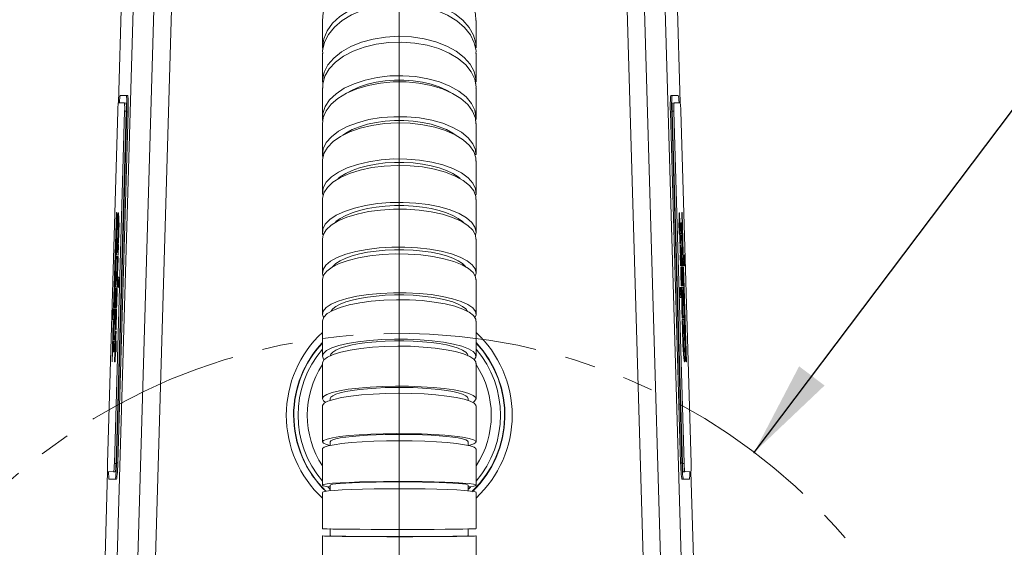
# Model space of a CAD drawing. Extents: x 13 to 426, y 7 to 274.
# Tile 9 of 14: x 204 to 245, y 138 to 160. Entities that reach past the tile are written whole.
import ezdxf

# ---------------------------------------------------------------- set-up
doc = ezdxf.new("R2010")
doc.units = 0
doc.header["$MEASUREMENT"] = 0
doc.header["$PDSIZE"] = -1
doc.linetypes.add('PHANTOM', pattern=[12.7, 6.35, -1.27, 1.27, -1.27, 1.27, -1.27])
doc.styles.add('SLDTEXTSTYLE0', font='txt', dxfattribs={"width": 0.75})
doc.dimstyles.new('SLDDIMSTYLE0', dxfattribs={"dimtxt": 4.233333, "dimasz": 3.9624, "dimexe": 3.175, "dimexo": 0.0625, "dimgap": 1.058333, "dimtad": 0, "dimtih": 1, "dimtoh": 1, "dimdec": 0, "dimlfac": 6.666667, "dimzin": 12, "dimdsep": 46, "dimtxsty": 'Standard', "dimsah": 1, "dimcen": 0.09, "dimclrd": 7, "dimclre": 7, "dimclrt": 7, "dimadec": 0, "dimazin": 0, "dimtfac": 1, "dimtofl": 0, "dimtmove": 0, "dimatfit": 3, "dimfxl": 1, "dimtolj": 1, "dimtzin": 12, "dimarcsym": 0})
doc.dimstyles.new('SLDDIMSTYLE1', dxfattribs={"dimtxt": 4.233333, "dimasz": 3.9624, "dimexe": 3.175, "dimexo": 0.0625, "dimgap": 1.058333, "dimtad": 0, "dimtih": 1, "dimtoh": 1, "dimdec": 0, "dimlfac": 6.666667, "dimzin": 12, "dimdsep": 46, "dimtxsty": 'Standard', "dimsah": 1, "dimcen": 0.09, "dimclrd": 7, "dimclre": 7, "dimclrt": 7, "dimadec": 0, "dimazin": 0, "dimtfac": 1, "dimtdec": 4, "dimtofl": 0, "dimtmove": 0, "dimatfit": 3, "dimfxl": 1, "dimtolj": 1, "dimtzin": 12, "dimarcsym": 0})
doc.dimstyles.new('SLDDIMSTYLE2', dxfattribs={"dimtxt": 4.233333, "dimasz": 3.9624, "dimexe": 3.175, "dimexo": 0.0625, "dimgap": 1.058333, "dimtad": 0, "dimtih": 1, "dimtoh": 1, "dimdec": 0, "dimlfac": 6.666667, "dimzin": 12, "dimdsep": 46, "dimtxsty": 'Standard', "dimsah": 1, "dimcen": 0.09, "dimclrd": 7, "dimclre": 7, "dimclrt": 7, "dimadec": 0, "dimazin": 0, "dimtfac": 1, "dimtdec": 4, "dimtmove": 0, "dimatfit": 3, "dimfxl": 1, "dimtolj": 1, "dimtzin": 12, "dimarcsym": 0})

# ---------------------------------------------------------------- blocks, each defined once
blk = doc.blocks.new('*D2')
at = {"color": 7}
for p, q in [((163.644, 233.153), (158.644, 233.153)), ((175.821, 209.343), (163.644, 233.153))]:
    blk.add_line(p, q, dxfattribs=at)
for p in [(175.821, 209.343), (220.011, 122.938)]:
    blk.add_point(p, dxfattribs=at)
blk.add_solid([(175.821, 209.343), (174.605, 213.172), (173.429, 212.57)], dxfattribs=at)
at = {"color": 7, "char_height": 3.175, "attachment_point": 7, "style": 'SLDTEXTSTYLE0'}
for s, insert in [('MAXIMUM INTRUSION', (113.685, 237.066)), ('CONTACT RADIUS', (117.628, 232.024)), ('647mm (25.50in)', (119.143, 226.982))]:
    blk.add_mtext(s, dxfattribs=dict(at, insert=insert))
blk = doc.blocks.new('*D3')
at = {"color": 7}
for p, q in [((246.48, 208.957), (258.313, 247.415)), ((258.313, 247.415), (263.313, 247.415))]:
    blk.add_line(p, q, dxfattribs=at)
for p in [(246.48, 208.957), (220.011, 122.938)]:
    blk.add_point(p, dxfattribs=at)
blk.add_solid([(246.48, 208.957), (248.276, 212.55), (247.014, 212.939)], dxfattribs=at)
at = {"color": 7, "char_height": 3.175, "attachment_point": 7, "style": 'SLDTEXTSTYLE0'}
for s, insert in [('MAXIMUM RADIAL REACH', (264.901, 251.328)), ('FUNCTIONAL AREA', (272.461, 246.286)), ('600mm (23.62in)', (274.994, 241.244))]:
    blk.add_mtext(s, dxfattribs=dict(at, insert=insert))
blk = doc.blocks.new('*D4')
at = {"color": 7}
for p, q in [((234.707, 142.403), (293.432, 220.188)), ((293.432, 220.188), (298.432, 220.188))]:
    blk.add_line(p, q, dxfattribs=at)
for p in [(234.707, 142.403), (205.315, 103.472)]:
    blk.add_point(p, dxfattribs=at)
blk.add_solid([(234.707, 142.403), (237.621, 145.167), (236.567, 145.963)], dxfattribs=at)
at = {"color": 7, "char_height": 3.175, "attachment_point": 7, "style": 'SLDTEXTSTYLE0'}
for s, insert in [('MINIMUM RADIAL REACH', (300.02, 221.58)), ('162.6mm (6.40in)', (308.718, 216.538))]:
    blk.add_mtext(s, dxfattribs=dict(at, insert=insert))
blk = doc.blocks.new('*D5')
at = {"color": 7}
for p, q in [((220.011, 214.208), (220.011, 235.407)), ((125.041, 97.49), (111.374, 93.828))]:
    blk.add_line(p, q, dxfattribs=at)
for start, end in [(90, 147.09653), (150.19212, 195)]:
    blk.add_arc((220.011, 122.938), 109.294, start, end, dxfattribs=at)
for p in [(220.011, 212.938), (220.011, 122.938), (220.011, 122.938), (126.268, 97.819)]:
    blk.add_point(p, dxfattribs=at)
for points in [[(220.011, 232.232), (216.037, 232.82), (216.061, 231.5)], [(114.441, 94.65), (114.126, 98.655), (112.844, 98.336)]]:
    blk.add_solid(points, dxfattribs=at)
at = {"color": 7, "insert": (122.303, 178.659), "char_height": 3.175, "attachment_point": 7, "style": 'SLDTEXTSTYLE0'}
blk.add_mtext('105%%d', dxfattribs=at)
blk = doc.blocks.new('*D6')
at = {"color": 7}
for p, q in [((220.011, 214.208), (220.011, 235.365)), ((314.981, 97.49), (328.608, 93.839))]:
    blk.add_line(p, q, dxfattribs=at)
for start, end in [(39.89202, 90), (345, 36.52642)]:
    blk.add_arc((220.011, 122.938), 109.253, start, end, dxfattribs=at)
for p in [(220.011, 212.938), (220.011, 122.938), (220.011, 122.938), (313.754, 97.819)]:
    blk.add_point(p, dxfattribs=at)
for points in [[(220.011, 232.19), (223.96, 231.458), (223.984, 232.779)], [(325.541, 94.661), (327.138, 98.347), (325.856, 98.665)]]:
    blk.add_solid(points, dxfattribs=at)
at = {"color": 7, "insert": (301.517, 189.356), "char_height": 3.175, "attachment_point": 7, "style": 'SLDTEXTSTYLE0'}
blk.add_mtext('105%%d', dxfattribs=at)

msp = doc.modelspace()

# ---------------------------------------------------------------- linework, layer by layer
at = {"color": 7, "linetype": 'Continuous', "lineweight": 0}
msp.add_line((220.011, 122.938), (220.011, 212.938), dxfattribs=at)
at = {"color": 7, "linetype": 'Continuous', "lineweight": 15}
for p, q in [((208.382, 156.864), (208.825, 172.015)), ((231.639, 156.864), (231.196, 172.015)), ((207.901, 123.292), (209.294, 170.915)), ((232.121, 123.292), (230.728, 170.915)), ((208.756, 123.267), (210.054, 167.647)), ((229.967, 167.647), (231.265, 123.267)), ((230.541, 123.245), (229.283, 166.258)), ((210.683, 164.365), (209.481, 123.245)), ((216.83, 160.272), (216.83, 159.145)), ((223.192, 159.145), (223.192, 160.272)), ((216.83, 158.913), (216.83, 157.732)), ((223.192, 157.732), (223.192, 158.913)), ((223.192, 157.77), (223.186, 157.72)), ((216.83, 157.49), (216.83, 156.257)), ((223.181, 157.668), (223.175, 157.62)), ((223.192, 156.257), (223.192, 157.49)), ((208.708, 157.164), (208.465, 157.171)), ((208.708, 157.164), (208.763, 157.162)), ((231.258, 157.162), (231.314, 157.164)), ((231.557, 157.171), (231.314, 157.164)), ((208.631, 156.858), (208.384, 156.865)), ((208.631, 156.858), (208.701, 156.856)), ((231.321, 156.856), (231.391, 156.858)), ((231.637, 156.865), (231.391, 156.858)), ((208.353, 156.527), (207.927, 141.946)), ((208.215, 141.937), (208.641, 156.519)), ((208.285, 141.935), (208.711, 156.516)), ((208.305, 141.965), (208.729, 156.486)), ((208.36, 141.963), (208.785, 156.484)), ((208.711, 156.516), (208.641, 156.519)), ((208.785, 156.484), (208.729, 156.486)), ((223.19, 156.196), (223.174, 156.123)), ((231.292, 156.486), (231.237, 156.484)), ((231.237, 156.484), (231.662, 141.963)), ((231.292, 156.486), (231.717, 141.965)), ((231.38, 156.519), (231.31, 156.516)), ((231.31, 156.516), (231.737, 141.935)), ((231.38, 156.519), (231.806, 141.937)), ((232.094, 141.946), (231.668, 156.527)), ((216.83, 156.005), (216.83, 154.724)), ((223.192, 154.724), (223.192, 156.005)), ((216.83, 154.463), (216.83, 153.138)), ((223.192, 153.138), (223.192, 154.463)), ((216.83, 152.869), (216.83, 151.505)), ((223.192, 151.505), (223.192, 152.869)), ((208.302, 152.322), (208.187, 148.401)), ((208.312, 152.322), (208.197, 148.4)), ((208.302, 152.322), (208.312, 152.322)), ((231.594, 152.317), (231.62, 152.318)), ((231.594, 152.317), (231.606, 151.9)), ((231.632, 151.901), (231.62, 152.318)), ((231.71, 152.321), (231.72, 152.321)), ((231.759, 150.624), (231.71, 152.321)), ((231.77, 150.624), (231.72, 152.321)), ((208.391, 151.902), (208.362, 151.903)), ((231.581, 151.899), (231.606, 151.9)), ((231.594, 151.454), (231.581, 151.899)), ((231.632, 151.901), (231.606, 151.9)), ((231.645, 151.901), (231.632, 151.901)), ((231.712, 151.903), (231.673, 151.902)), ((231.685, 151.844), (231.683, 151.902)), ((231.712, 151.903), (231.725, 151.458)), ((231.594, 151.454), (231.619, 151.455)), ((231.623, 151.325), (231.619, 151.455)), ((231.645, 151.456), (231.627, 151.455)), ((231.645, 151.456), (231.717, 151.458)), ((231.645, 151.456), (231.657, 151.039)), ((231.661, 151.401), (231.65, 151.4)), ((231.655, 151.226), (231.65, 151.4)), ((231.721, 151.402), (231.687, 151.401)), ((231.725, 151.458), (231.721, 151.458)), ((208.283, 150.987), (208.271, 150.57)), ((208.292, 150.987), (208.283, 150.987)), ((208.292, 150.987), (208.316, 150.986)), ((208.312, 150.986), (208.311, 150.955)), ((208.32, 151.171), (208.32, 151.004)), ((208.345, 151.032), (208.374, 151.031)), ((208.388, 150.984), (208.376, 150.566)), ((208.388, 150.984), (208.38, 150.984)), ((216.83, 151.229), (216.83, 149.833)), ((223.192, 149.833), (223.192, 151.229)), ((231.632, 151.038), (231.657, 151.039)), ((231.659, 150.983), (231.633, 150.982)), ((208.274, 150.569), (208.271, 150.57)), ((208.275, 150.514), (208.309, 150.513)), ((208.278, 150.569), (208.368, 150.567)), ((208.304, 150.513), (208.298, 150.411)), ((208.335, 150.512), (208.369, 150.511)), ((208.372, 150.567), (208.376, 150.566)), ((231.659, 150.12), (231.646, 150.565)), ((231.646, 150.565), (231.653, 150.565)), ((231.69, 150.585), (231.661, 150.584)), ((231.695, 150.121), (231.684, 150.499)), ((231.713, 150.512), (231.687, 150.511)), ((231.713, 150.512), (231.724, 150.122)), ((231.743, 150.568), (231.714, 150.567)), ((231.728, 150.122), (231.717, 150.496)), ((231.805, 150.57), (231.743, 150.568)), ((231.759, 150.624), (231.77, 150.624)), ((231.789, 150.124), (231.776, 150.569)), ((231.818, 150.125), (231.805, 150.57)), ((231.662, 150.12), (231.659, 150.12)), ((231.724, 150.122), (231.666, 150.12)), ((231.666, 150.065), (231.7, 150.066)), ((231.701, 150.066), (231.724, 150.066)), ((231.724, 149.287), (231.701, 150.066)), ((231.747, 149.287), (231.724, 150.066)), ((231.726, 150.066), (231.76, 150.067)), ((231.756, 150.123), (231.728, 150.122)), ((231.818, 150.125), (231.76, 150.123)), ((231.786, 150.068), (231.776, 150.068)), ((231.89, 146.146), (231.776, 150.068)), ((231.9, 146.146), (231.786, 150.068)), ((208.244, 149.652), (208.232, 149.234)), ((208.244, 149.652), (208.252, 149.651)), ((208.252, 149.651), (208.277, 149.651)), ((208.273, 149.651), (208.272, 149.62)), ((208.306, 149.697), (208.335, 149.696)), ((208.403, 149.647), (208.341, 149.649)), ((208.403, 149.647), (208.391, 149.23)), ((208.235, 149.234), (208.232, 149.234)), ((208.329, 149.232), (208.239, 149.234)), ((208.333, 149.231), (208.391, 149.23)), ((216.83, 149.55), (216.83, 148.121)), ((223.192, 148.121), (223.192, 149.55)), ((231.688, 149.23), (231.631, 149.228)), ((231.643, 148.811), (231.631, 149.228)), ((231.689, 149.286), (231.722, 149.287)), ((231.692, 149.23), (231.782, 149.233)), ((231.724, 149.287), (231.747, 149.287)), ((231.749, 149.287), (231.783, 149.288)), ((231.786, 149.233), (231.79, 149.233)), ((231.802, 148.816), (231.79, 149.233)), ((208.27, 149.178), (208.236, 149.179)), ((208.271, 149.178), (208.248, 148.399)), ((208.294, 149.177), (208.271, 149.178)), ((208.294, 149.177), (208.272, 148.398)), ((208.33, 149.176), (208.296, 149.177)), ((231.643, 148.811), (231.705, 148.813)), ((231.793, 148.816), (231.769, 148.815)), ((231.773, 148.815), (231.772, 148.846)), ((231.802, 148.816), (231.793, 148.816)), ((208.187, 148.401), (208.197, 148.4)), ((208.247, 148.399), (208.213, 148.4)), ((208.272, 148.398), (208.248, 148.399)), ((208.307, 148.397), (208.273, 148.398)), ((231.743, 148.767), (231.714, 148.767)), ((208.152, 148.346), (208.139, 147.901)), ((208.152, 148.346), (208.209, 148.344)), ((208.181, 148.345), (208.168, 147.9)), ((208.213, 148.344), (208.242, 148.343)), ((208.242, 148.343), (208.231, 147.97)), ((208.234, 147.953), (208.245, 148.343)), ((208.245, 148.343), (208.303, 148.342)), ((208.274, 148.342), (208.263, 147.965)), ((208.311, 148.341), (208.298, 147.896)), ((208.307, 148.341), (208.311, 148.341)), ((231.793, 147.953), (231.792, 148.055)), ((208.171, 147.844), (208.121, 146.148)), ((208.181, 147.844), (208.131, 146.147)), ((208.139, 147.901), (208.2, 147.899)), ((208.181, 147.844), (208.171, 147.844)), ((208.2, 147.899), (208.229, 147.898)), ((208.234, 147.953), (208.26, 147.953)), ((208.253, 147.879), (208.281, 147.878)), ((208.298, 147.896), (208.29, 147.897)), ((216.83, 147.833), (216.83, 146.382)), ((223.192, 146.382), (223.192, 147.833)), ((231.727, 147.895), (231.724, 147.895)), ((231.736, 147.478), (231.724, 147.895)), ((231.761, 147.952), (231.728, 147.951)), ((231.821, 147.898), (231.731, 147.895)), ((231.822, 147.953), (231.788, 147.952)), ((231.825, 147.898), (231.829, 147.898)), ((231.841, 147.481), (231.829, 147.898)), ((208.25, 147.237), (208.245, 147.063)), ((208.246, 147.007), (208.259, 147.424)), ((208.284, 147.423), (208.259, 147.424)), ((208.26, 147.48), (208.286, 147.479)), ((231.736, 147.478), (231.744, 147.478)), ((231.782, 147.432), (231.753, 147.431)), ((231.815, 147.294), (231.805, 147.461)), ((231.832, 147.48), (231.808, 147.48)), ((231.812, 147.48), (231.811, 147.511)), ((231.832, 147.48), (231.841, 147.481)), ((208.154, 146.564), (208.167, 147.009)), ((208.167, 147.009), (208.17, 147.009)), ((208.174, 147.065), (208.208, 147.064)), ((208.246, 147.007), (208.174, 147.009)), ((208.234, 147.063), (208.245, 147.063)), ((208.246, 147.007), (208.264, 147.006)), ((208.276, 147.137), (208.272, 147.006)), ((208.297, 147.005), (208.272, 147.006)), ((208.297, 147.005), (208.284, 146.56)), ((208.154, 146.564), (208.193, 146.563)), ((208.184, 146.622), (208.182, 146.563)), ((208.22, 146.562), (208.233, 146.562)), ((208.233, 146.562), (208.221, 146.145)), ((208.233, 146.562), (208.259, 146.561)), ((208.247, 146.144), (208.259, 146.561)), ((208.284, 146.56), (208.259, 146.561)), ((231.786, 146.56), (231.815, 146.561)), ((208.131, 146.147), (208.121, 146.148)), ((208.247, 146.144), (208.221, 146.145)), ((216.83, 146.09), (216.83, 144.618)), ((223.192, 144.618), (223.192, 146.09)), ((231.9, 146.146), (231.89, 146.146)), ((216.83, 144.322), (216.83, 142.839)), ((217.154, 144.618), (217.154, 144.548)), ((222.869, 144.549), (222.869, 144.618)), ((223.192, 142.839), (223.192, 144.322)), ((217.154, 142.838), (217.154, 142.687)), ((222.869, 142.687), (222.869, 142.838)), ((216.83, 142.54), (216.83, 141.045)), ((223.192, 141.045), (223.192, 142.54)), ((208.215, 141.937), (208.285, 141.935)), ((208.305, 141.965), (208.36, 141.963)), ((231.662, 141.963), (231.717, 141.965)), ((231.737, 141.935), (231.806, 141.937)), ((207.401, 123.306), (207.936, 141.608)), ((207.938, 141.607), (208.184, 141.6)), ((208.254, 141.598), (208.184, 141.6)), ((231.837, 141.6), (231.767, 141.598)), ((231.837, 141.6), (232.084, 141.607)), ((232.62, 123.306), (232.085, 141.608)), ((208.001, 141.296), (208.243, 141.289)), ((208.299, 141.288), (208.243, 141.289)), ((231.778, 141.289), (231.723, 141.288)), ((231.778, 141.289), (232.021, 141.296)), ((216.83, 140.745), (216.83, 139.246)), ((217.154, 141.045), (217.154, 140.812)), ((222.869, 140.811), (222.869, 141.045)), ((223.192, 139.246), (223.192, 140.745)), ((217.154, 139.246), (217.154, 138.946)), ((222.869, 138.946), (222.869, 139.246)), ((216.83, 138.946), (216.83, 137.449)), ((223.192, 137.449), (223.192, 138.946))]:
    msp.add_line(p, q, dxfattribs=at)
at = {"color": 7, "linetype": 'Continuous', "lineweight": 15, "flags": 128}
for points in [[(223.184, 160.27), (223.167, 160.543), (223.056, 160.901), (222.858, 161.24), (222.579, 161.552), (222.227, 161.828), (221.813, 162.06), (221.347, 162.241), (220.843, 162.366), (220.316, 162.431), (219.78, 162.436), (219.251, 162.378), (218.743, 162.262), (218.271, 162.088), (217.849, 161.863), (217.488, 161.593), (217.198, 161.285), (216.989, 160.949), (216.865, 160.593), (216.835, 160.271)], [(216.842, 159.063), (216.83, 159.175), (216.884, 159.515), (217.025, 159.845), (217.252, 160.155), (217.557, 160.436), (217.932, 160.68), (218.366, 160.881), (218.846, 161.033), (219.36, 161.131), (219.892, 161.172), (220.427, 161.157), (220.951, 161.083), (221.448, 160.955), (221.904, 160.776), (222.306, 160.55), (222.643, 160.284), (222.906, 159.986), (223.086, 159.664), (223.18, 159.327), (223.175, 159.128)], [(223.182, 158.899), (223.189, 159.008), (223.119, 159.347), (222.961, 159.673), (222.719, 159.979), (222.4, 160.254), (222.014, 160.491), (221.57, 160.682), (221.082, 160.824), (220.564, 160.912), (220.03, 160.943), (219.496, 160.916), (218.976, 160.833), (218.486, 160.694), (218.039, 160.506), (217.648, 160.272), (217.324, 160), (217.076, 159.696), (216.912, 159.371), (216.836, 159.032), (216.841, 158.899)], [(216.844, 157.659), (216.833, 157.813), (216.901, 158.128), (217.058, 158.431), (217.298, 158.715), (217.615, 158.97), (218, 159.191), (218.443, 159.37), (218.93, 159.503), (219.447, 159.585), (219.981, 159.615), (220.515, 159.591), (221.036, 159.514), (221.527, 159.387), (221.975, 159.213), (222.367, 158.997), (222.693, 158.745), (222.942, 158.464), (223.108, 158.162), (223.192, 157.77)], [(223.184, 157.476), (223.192, 157.526), (223.136, 157.841), (222.992, 158.147), (222.763, 158.434), (222.457, 158.694), (222.08, 158.92), (221.645, 159.105), (221.164, 159.245), (220.65, 159.335), (220.118, 159.372), (219.582, 159.356), (219.059, 159.286), (218.563, 159.167), (218.108, 158.999), (217.707, 158.788), (217.372, 158.541), (217.111, 158.264), (216.933, 157.964), (216.842, 157.652), (216.841, 157.475)], [(216.846, 156.105), (216.838, 156.136), (216.846, 156.428), (216.943, 156.714), (217.128, 156.988), (217.394, 157.241), (217.735, 157.466), (218.14, 157.656), (218.599, 157.807), (219.098, 157.914), (219.622, 157.974), (220.158, 157.985), (220.689, 157.947), (221.201, 157.861), (221.68, 157.73), (222.111, 157.557), (222.482, 157.346), (222.784, 157.106), (223.006, 156.84), (223.144, 156.559), (223.19, 156.196), (223.19, 156.196)], [(217.921, 157.317), (218.061, 157.393), (218.363, 157.527), (218.696, 157.637), (219.054, 157.721), (219.43, 157.779), (219.816, 157.807), (220.206, 157.807), (220.592, 157.779), (220.968, 157.721), (221.326, 157.637), (221.659, 157.527), (221.961, 157.393), (222.15, 157.288)], [(223.185, 156), (223.164, 156.233), (223.05, 156.518), (222.848, 156.788), (222.566, 157.036), (222.212, 157.254), (221.795, 157.438), (221.327, 157.58), (220.822, 157.678), (220.294, 157.728), (219.759, 157.73), (219.23, 157.682), (218.723, 157.587), (218.253, 157.447), (217.833, 157.266), (217.475, 157.049), (217.188, 156.803), (216.982, 156.534), (216.862, 156.25), (216.835, 156)], [(208.465, 157.171), (208.456, 157.158), (208.447, 157.12), (208.438, 157.058), (208.43, 156.974), (208.422, 156.871), (208.421, 156.864)], [(208.729, 156.486), (208.732, 156.618), (208.734, 156.745), (208.733, 156.862), (208.731, 156.965), (208.727, 157.049), (208.722, 157.112), (208.715, 157.151), (208.708, 157.164)], [(208.763, 157.162), (208.771, 157.149), (208.777, 157.11), (208.783, 157.047), (208.786, 156.963), (208.789, 156.86), (208.789, 156.743), (208.788, 156.616), (208.785, 156.484)], [(231.237, 156.484), (231.234, 156.616), (231.232, 156.743), (231.233, 156.86), (231.235, 156.963), (231.239, 157.047), (231.244, 157.11), (231.251, 157.149), (231.258, 157.162)], [(231.314, 157.164), (231.306, 157.151), (231.299, 157.112), (231.294, 157.049), (231.29, 156.965), (231.288, 156.862), (231.288, 156.745), (231.289, 156.618), (231.292, 156.486)], [(231.6, 156.864), (231.6, 156.871), (231.592, 156.974), (231.583, 157.058), (231.574, 157.12), (231.565, 157.158), (231.557, 157.171)], [(208.384, 156.865), (208.38, 156.858), (208.375, 156.839), (208.371, 156.808), (208.367, 156.766), (208.362, 156.715), (208.359, 156.656), (208.356, 156.593), (208.353, 156.527)], [(208.641, 156.519), (208.643, 156.585), (208.644, 156.648), (208.643, 156.707), (208.642, 156.758), (208.64, 156.8), (208.638, 156.832), (208.635, 156.851), (208.631, 156.858)], [(208.701, 156.856), (208.704, 156.849), (208.708, 156.83), (208.71, 156.798), (208.712, 156.756), (208.713, 156.705), (208.714, 156.646), (208.713, 156.583), (208.711, 156.516)], [(231.31, 156.516), (231.309, 156.583), (231.308, 156.646), (231.308, 156.705), (231.309, 156.756), (231.311, 156.798), (231.314, 156.83), (231.317, 156.849), (231.321, 156.856)], [(231.391, 156.858), (231.387, 156.851), (231.384, 156.832), (231.381, 156.8), (231.379, 156.758), (231.378, 156.707), (231.378, 156.648), (231.378, 156.585), (231.38, 156.519)], [(231.668, 156.527), (231.666, 156.593), (231.663, 156.656), (231.659, 156.715), (231.655, 156.766), (231.651, 156.808), (231.646, 156.839), (231.642, 156.858), (231.637, 156.865)], [(216.851, 154.595), (216.83, 154.698), (216.867, 154.962), (216.992, 155.219), (217.203, 155.462), (217.494, 155.685), (217.856, 155.879), (218.28, 156.042), (218.752, 156.167), (219.261, 156.251), (219.79, 156.291), (220.326, 156.287), (220.853, 156.239), (221.356, 156.148), (221.821, 156.016), (222.235, 155.847), (222.585, 155.647), (222.862, 155.421), (223.059, 155.174), (223.169, 154.915), (223.176, 154.713)], [(223.181, 154.455), (223.182, 154.587), (223.095, 154.848), (222.92, 155.098), (222.663, 155.331), (222.33, 155.538), (221.932, 155.715), (221.479, 155.857), (220.984, 155.959), (220.462, 156.018), (219.927, 156.033), (219.394, 156.004), (218.879, 155.931), (218.396, 155.816), (217.959, 155.663), (217.58, 155.476), (217.27, 155.26), (217.038, 155.022), (216.89, 154.767), (216.831, 154.504), (216.837, 154.456)], [(217.678, 155.539), (217.794, 155.615), (218.061, 155.755), (218.363, 155.877), (218.696, 155.977), (219.054, 156.054), (219.43, 156.106), (219.816, 156.132), (220.206, 156.132), (220.592, 156.106), (220.968, 156.054), (221.326, 155.977), (221.659, 155.877), (221.961, 155.755), (222.228, 155.615), (222.319, 155.556)], [(216.856, 153.004), (216.83, 153.114), (216.866, 153.35), (216.991, 153.581), (217.203, 153.799), (217.493, 153.998), (217.855, 154.172), (218.278, 154.318), (218.751, 154.429), (219.259, 154.505), (219.789, 154.541), (220.325, 154.538), (220.852, 154.494), (221.355, 154.413), (221.82, 154.295), (222.234, 154.144), (222.584, 153.965), (222.862, 153.762), (223.058, 153.542), (223.169, 153.31), (223.189, 153.073), (223.171, 153.012)], [(223.181, 152.858), (223.182, 152.982), (223.094, 153.216), (222.918, 153.44), (222.66, 153.648), (222.327, 153.833), (221.928, 153.992), (221.474, 154.118), (220.979, 154.209), (220.457, 154.262), (219.922, 154.275), (219.389, 154.248), (218.874, 154.183), (218.392, 154.08), (217.955, 153.942), (217.577, 153.774), (217.267, 153.581), (217.036, 153.367), (216.889, 153.139), (216.831, 152.904), (216.837, 152.858)], [(217.488, 153.732), (217.57, 153.795), (217.794, 153.936), (218.061, 154.062), (218.363, 154.17), (218.696, 154.26), (219.054, 154.329), (219.43, 154.375), (219.816, 154.399), (220.206, 154.399), (220.592, 154.375), (220.968, 154.329), (221.326, 154.26), (221.659, 154.17), (221.961, 154.062), (222.228, 153.936), (222.453, 153.795), (222.538, 153.728)], [(216.857, 151.371), (216.837, 151.425), (216.847, 151.633), (216.947, 151.838), (217.134, 152.033), (217.402, 152.214), (217.745, 152.374), (218.152, 152.51), (218.612, 152.617), (219.111, 152.692), (219.637, 152.734), (220.172, 152.741), (220.703, 152.713), (221.215, 152.651), (221.692, 152.556), (222.122, 152.431), (222.491, 152.28), (222.791, 152.107), (223.011, 151.917), (223.146, 151.716), (223.192, 151.508), (223.166, 151.385)], [(217.369, 151.929), (217.39, 151.948), (217.57, 152.083), (217.794, 152.207), (218.061, 152.318), (218.363, 152.414), (218.696, 152.492), (219.054, 152.553), (219.43, 152.594), (219.816, 152.614), (220.206, 152.614), (220.592, 152.594), (220.968, 152.553), (221.326, 152.492), (221.659, 152.414), (221.961, 152.318), (222.228, 152.207), (222.453, 152.083), (222.632, 151.948), (222.669, 151.914)], [(208.38, 150.984), (208.391, 151.179), (208.4, 151.393), (208.406, 151.61), (208.408, 151.818), (208.406, 152.002), (208.401, 152.152), (208.392, 152.258), (208.381, 152.313), (208.368, 152.314), (208.353, 152.259), (208.339, 152.154), (208.325, 152.005), (208.312, 151.82), (208.302, 151.613), (208.295, 151.396), (208.291, 151.182), (208.292, 150.987)], [(208.388, 152.287), (208.382, 152.259), (208.367, 152.153), (208.353, 152.004), (208.341, 151.82), (208.337, 151.746)], [(223.185, 151.222), (223.166, 151.388), (223.053, 151.592), (222.853, 151.785), (222.573, 151.963), (222.219, 152.12), (221.804, 152.251), (221.337, 152.354), (220.833, 152.424), (220.305, 152.461), (219.769, 152.463), (219.24, 152.429), (218.733, 152.362), (218.262, 152.262), (217.84, 152.134), (217.481, 151.979), (217.193, 151.803), (216.985, 151.611), (216.863, 151.408), (216.834, 151.222)], [(208.345, 151.032), (208.355, 151.103), (208.365, 151.219), (208.373, 151.364), (208.378, 151.522), (208.379, 151.672), (208.377, 151.794), (208.371, 151.875), (208.362, 151.903), (208.352, 151.875), (208.341, 151.795), (208.332, 151.673), (208.324, 151.524), (208.32, 151.366), (208.319, 151.22), (208.323, 151.104), (208.329, 151.032)], [(208.407, 151.744), (208.406, 151.793), (208.4, 151.874), (208.391, 151.902)], [(231.617, 151.9), (231.611, 151.866), (231.606, 151.82), (231.602, 151.761), (231.599, 151.691), (231.596, 151.611), (231.595, 151.523), (231.594, 151.454)], [(231.645, 151.901), (231.64, 151.867), (231.635, 151.821), (231.631, 151.762), (231.628, 151.692), (231.625, 151.612), (231.624, 151.524), (231.623, 151.427), (231.623, 151.325)], [(231.717, 151.458), (231.704, 151.631), (231.689, 151.763), (231.674, 151.846), (231.66, 151.874), (231.647, 151.846), (231.637, 151.763), (231.63, 151.63), (231.627, 151.458), (231.627, 151.256), (231.632, 151.038)], [(231.688, 151.457), (231.675, 151.63), (231.66, 151.762), (231.646, 151.84)], [(231.721, 151.458), (231.716, 151.538), (231.71, 151.612), (231.704, 151.679), (231.698, 151.74), (231.692, 151.793), (231.685, 151.838), (231.679, 151.875), (231.673, 151.902)], [(231.661, 151.401), (231.659, 151.385), (231.658, 151.367), (231.657, 151.347), (231.657, 151.326), (231.656, 151.303), (231.656, 151.279), (231.655, 151.253), (231.655, 151.226)], [(231.705, 150.586), (231.711, 150.641), (231.714, 150.728), (231.715, 150.839), (231.714, 150.965), (231.709, 151.095), (231.703, 151.218), (231.696, 151.323), (231.687, 151.401)], [(231.697, 151.3), (231.697, 151.302), (231.692, 151.402)], [(231.721, 151.402), (231.726, 151.302), (231.731, 151.198), (231.735, 151.09), (231.739, 150.981), (231.741, 150.873), (231.743, 150.767), (231.743, 150.665), (231.743, 150.568)], [(208.329, 151.032), (208.322, 151.011), (208.315, 150.979), (208.308, 150.935), (208.301, 150.88), (208.294, 150.815), (208.287, 150.741), (208.28, 150.659), (208.274, 150.569)], [(208.278, 150.569), (208.292, 150.742), (208.306, 150.874), (208.321, 150.957), (208.336, 150.985), (208.348, 150.956), (208.358, 150.873), (208.365, 150.74), (208.368, 150.567)], [(208.349, 150.952), (208.335, 150.874), (208.321, 150.741), (208.307, 150.568)], [(208.372, 150.567), (208.372, 150.656), (208.37, 150.739), (208.367, 150.813), (208.364, 150.878), (208.36, 150.933), (208.356, 150.978), (208.35, 151.011), (208.345, 151.032)], [(208.374, 151.031), (208.384, 151.102), (208.391, 151.169)], [(208.381, 151.002), (208.379, 151.01), (208.374, 151.031)], [(208.387, 150.953), (208.385, 150.977), (208.384, 150.984)], [(216.867, 149.697), (216.833, 149.787), (216.855, 149.966), (216.967, 150.141), (217.165, 150.308), (217.444, 150.461), (217.796, 150.596), (218.211, 150.709), (218.677, 150.798), (219.181, 150.859), (219.708, 150.891), (220.244, 150.893), (220.773, 150.865), (221.281, 150.808), (221.753, 150.722), (222.175, 150.612), (222.536, 150.479), (222.825, 150.329), (223.034, 150.164), (223.158, 149.989), (223.191, 149.81), (223.155, 149.695)], [(231.633, 150.982), (231.635, 150.927), (231.637, 150.873), (231.639, 150.819), (231.642, 150.766), (231.644, 150.714), (231.647, 150.663), (231.65, 150.613), (231.653, 150.565)], [(231.659, 150.983), (231.661, 150.916), (231.664, 150.851), (231.668, 150.79), (231.672, 150.734), (231.676, 150.685), (231.681, 150.643), (231.685, 150.609), (231.69, 150.585)], [(208.275, 150.514), (208.269, 150.41), (208.264, 150.301), (208.26, 150.189), (208.256, 150.076), (208.254, 149.964), (208.252, 149.855), (208.252, 149.75), (208.252, 149.651)], [(208.309, 150.513), (208.3, 150.434), (208.292, 150.329), (208.286, 150.206), (208.282, 150.076), (208.28, 149.951), (208.281, 149.839), (208.284, 149.752), (208.29, 149.697)], [(208.306, 149.697), (208.314, 149.752), (208.323, 149.838), (208.33, 149.949), (208.336, 150.075), (208.339, 150.205), (208.34, 150.328), (208.339, 150.433), (208.335, 150.512)], [(208.341, 149.649), (208.347, 149.747), (208.352, 149.852), (208.357, 149.961), (208.361, 150.073), (208.365, 150.186), (208.367, 150.298), (208.368, 150.407), (208.369, 150.511)], [(208.368, 150.409), (208.368, 150.432), (208.364, 150.511)], [(223.182, 149.547), (223.174, 149.662), (223.073, 149.838), (222.884, 150.006), (222.614, 150.161), (222.27, 150.298), (221.863, 150.415), (221.402, 150.506), (220.902, 150.571), (220.376, 150.606), (219.841, 150.612), (219.31, 150.587), (218.799, 150.533), (218.322, 150.451), (217.894, 150.343), (217.525, 150.213), (217.227, 150.064), (217.008, 149.901), (216.874, 149.727), (216.83, 149.549), (216.83, 149.548)], [(217.249, 150.078), (217.26, 150.09), (217.39, 150.213), (217.57, 150.329), (217.794, 150.435), (218.061, 150.531), (218.363, 150.613), (218.696, 150.681), (219.054, 150.733), (219.43, 150.768), (219.816, 150.786), (220.206, 150.786), (220.592, 150.768), (220.968, 150.733), (221.326, 150.681), (221.659, 150.613), (221.961, 150.531), (222.228, 150.435), (222.453, 150.329), (222.632, 150.213), (222.759, 150.095)], [(231.644, 150.722), (231.647, 150.684), (231.652, 150.642), (231.656, 150.609), (231.661, 150.584)], [(231.661, 150.584), (231.655, 150.563), (231.65, 150.53), (231.647, 150.506)], [(231.69, 150.585), (231.684, 150.564), (231.679, 150.531), (231.674, 150.487), (231.67, 150.432), (231.667, 150.367), (231.665, 150.292), (231.663, 150.21), (231.662, 150.12)], [(231.713, 150.512), (231.704, 150.535), (231.695, 150.537), (231.688, 150.516), (231.681, 150.474), (231.675, 150.412), (231.671, 150.33), (231.668, 150.232), (231.666, 150.12)], [(231.76, 150.123), (231.754, 150.212), (231.748, 150.295), (231.741, 150.369), (231.734, 150.434), (231.727, 150.489), (231.719, 150.532), (231.712, 150.565), (231.705, 150.586)], [(231.714, 150.567), (231.715, 150.664), (231.714, 150.725)], [(231.717, 150.496), (231.722, 150.468), (231.727, 150.435), (231.732, 150.396), (231.737, 150.351), (231.742, 150.301), (231.747, 150.246), (231.752, 150.186), (231.756, 150.123)], [(231.666, 150.065), (231.666, 149.972), (231.667, 149.875), (231.669, 149.776), (231.672, 149.675), (231.675, 149.574), (231.679, 149.475), (231.683, 149.378), (231.689, 149.286)], [(231.671, 150.065), (231.667, 149.994), (231.666, 149.963)], [(231.7, 150.066), (231.696, 149.995), (231.694, 149.902), (231.695, 149.793), (231.697, 149.676), (231.701, 149.559), (231.707, 149.45), (231.715, 149.357), (231.722, 149.287)], [(231.749, 149.287), (231.752, 149.358), (231.754, 149.451), (231.754, 149.56), (231.751, 149.677), (231.747, 149.794), (231.741, 149.903), (231.734, 149.996), (231.726, 150.066)], [(231.737, 149.965), (231.736, 149.974), (231.731, 150.066)], [(231.783, 149.288), (231.782, 149.381), (231.781, 149.478), (231.779, 149.577), (231.777, 149.678), (231.774, 149.779), (231.77, 149.878), (231.765, 149.975), (231.76, 150.067)], [(208.29, 149.697), (208.283, 149.676), (208.276, 149.644), (208.269, 149.6), (208.262, 149.545), (208.255, 149.48), (208.248, 149.406), (208.241, 149.324), (208.235, 149.234)], [(208.239, 149.234), (208.253, 149.407), (208.267, 149.539), (208.282, 149.622), (208.296, 149.65), (208.309, 149.621), (208.319, 149.538), (208.326, 149.405), (208.329, 149.232)], [(208.31, 149.617), (208.296, 149.539), (208.282, 149.406), (208.268, 149.233)], [(208.281, 149.836), (208.281, 149.749), (208.281, 149.669)], [(208.333, 149.231), (208.332, 149.321), (208.331, 149.404), (208.328, 149.478), (208.325, 149.543), (208.321, 149.598), (208.317, 149.643), (208.311, 149.676), (208.306, 149.697)], [(208.335, 149.696), (208.343, 149.751), (208.352, 149.834)], [(208.342, 149.667), (208.34, 149.675), (208.335, 149.696)], [(208.362, 149.231), (208.361, 149.32), (208.36, 149.403), (208.357, 149.477), (208.354, 149.542), (208.35, 149.598), (208.346, 149.642), (208.345, 149.649)], [(231.659, 149.229), (231.665, 149.14), (231.672, 149.057), (231.679, 148.983), (231.686, 148.918), (231.693, 148.864), (231.7, 148.82), (231.701, 148.813)], [(231.683, 149.387), (231.686, 149.356), (231.694, 149.286)], [(231.688, 149.23), (231.694, 149.141), (231.701, 149.058), (231.708, 148.984), (231.715, 148.919), (231.722, 148.864), (231.729, 148.821), (231.736, 148.788), (231.743, 148.767)], [(231.782, 149.233), (231.779, 149.059), (231.772, 148.927), (231.762, 148.843), (231.749, 148.814), (231.735, 148.842), (231.72, 148.925), (231.706, 149.057), (231.692, 149.23)], [(231.734, 148.847), (231.743, 148.926), (231.75, 149.059), (231.753, 149.232)], [(231.754, 149.288), (231.753, 149.38), (231.753, 149.39)], [(231.759, 148.768), (231.764, 148.789), (231.77, 148.822), (231.774, 148.866), (231.778, 148.921), (231.781, 148.986), (231.784, 149.061), (231.785, 149.143), (231.786, 149.233)], [(208.236, 149.179), (208.231, 149.086), (208.226, 148.99), (208.222, 148.89), (208.219, 148.789), (208.216, 148.689), (208.214, 148.589), (208.213, 148.493), (208.213, 148.4)], [(208.27, 149.178), (208.262, 149.107), (208.254, 149.015), (208.248, 148.906), (208.244, 148.789), (208.242, 148.672), (208.241, 148.563), (208.243, 148.469), (208.247, 148.399)], [(208.265, 149.178), (208.259, 149.085), (208.259, 149.076)], [(208.273, 148.398), (208.281, 148.468), (208.288, 148.561), (208.294, 148.67), (208.298, 148.787), (208.301, 148.904), (208.301, 149.013), (208.3, 149.106), (208.296, 149.177)], [(208.307, 148.397), (208.312, 148.49), (208.317, 148.586), (208.321, 148.686), (208.324, 148.786), (208.327, 148.887), (208.328, 148.987), (208.329, 149.083), (208.33, 149.176)], [(208.329, 149.074), (208.328, 149.105), (208.325, 149.176)], [(216.878, 147.979), (216.831, 148.1), (216.863, 148.249), (216.985, 148.394), (217.193, 148.532), (217.48, 148.658), (217.84, 148.769), (218.261, 148.861), (218.732, 148.933), (219.239, 148.981), (219.768, 149.005), (220.304, 149.004), (220.831, 148.978), (221.336, 148.927), (221.802, 148.854), (222.219, 148.759), (222.572, 148.647), (222.852, 148.52), (223.052, 148.381), (223.166, 148.235), (223.19, 148.086), (223.14, 147.975)], [(217.194, 148.255), (217.26, 148.336), (217.39, 148.438), (217.57, 148.535), (217.794, 148.624), (218.061, 148.703), (218.363, 148.772), (218.696, 148.828), (219.054, 148.871), (219.43, 148.901), (219.816, 148.916), (220.206, 148.916), (220.592, 148.901), (220.968, 148.871), (221.326, 148.828), (221.659, 148.772), (221.961, 148.703), (222.228, 148.624), (222.453, 148.535), (222.632, 148.438), (222.763, 148.336), (222.839, 148.236)], [(231.705, 148.813), (231.705, 148.715), (231.705, 148.61), (231.707, 148.5), (231.709, 148.388), (231.713, 148.275), (231.717, 148.163), (231.722, 148.054), (231.728, 147.951)], [(231.776, 148.629), (231.771, 148.716), (231.766, 148.797)], [(231.822, 147.953), (231.821, 148.057), (231.82, 148.166), (231.818, 148.278), (231.814, 148.391), (231.81, 148.503), (231.805, 148.613), (231.8, 148.717), (231.793, 148.816)], [(208.242, 148.501), (208.242, 148.492), (208.242, 148.399)], [(208.302, 148.397), (208.31, 148.468), (208.312, 148.499)], [(223.181, 147.826), (223.18, 147.91), (223.089, 148.058), (222.909, 148.198), (222.648, 148.329), (222.312, 148.445), (221.911, 148.544), (221.455, 148.623), (220.959, 148.679), (220.436, 148.711), (219.9, 148.719), (219.368, 148.701), (218.854, 148.659), (218.373, 148.593), (217.939, 148.506), (217.563, 148.399), (217.256, 148.276), (217.029, 148.141), (216.885, 147.997), (216.831, 147.849), (216.836, 147.826)], [(231.705, 148.795), (231.707, 148.787), (231.714, 148.767)], [(231.714, 148.767), (231.708, 148.711), (231.705, 148.627)], [(231.743, 148.767), (231.737, 148.712), (231.734, 148.625), (231.733, 148.514), (231.735, 148.388), (231.739, 148.258), (231.745, 148.135), (231.753, 148.03), (231.761, 147.952)], [(231.788, 147.952), (231.792, 148.031), (231.793, 148.137), (231.792, 148.26), (231.789, 148.39), (231.783, 148.515), (231.776, 148.626), (231.767, 148.713), (231.759, 148.768)], [(208.209, 148.344), (208.21, 148.255), (208.212, 148.172), (208.214, 148.098), (208.217, 148.032), (208.221, 147.977), (208.226, 147.933), (208.231, 147.9), (208.237, 147.879)], [(208.231, 147.97), (208.227, 147.997), (208.224, 148.031), (208.221, 148.07), (208.219, 148.115), (208.217, 148.166), (208.215, 148.221), (208.214, 148.281), (208.213, 148.344)], [(208.234, 147.953), (208.241, 147.929), (208.25, 147.928), (208.259, 147.948), (208.268, 147.989), (208.277, 148.051), (208.286, 148.132), (208.295, 148.23), (208.303, 148.342)], [(208.253, 147.879), (208.259, 147.899), (208.267, 147.932), (208.274, 147.976), (208.281, 148.031), (208.288, 148.095), (208.295, 148.17), (208.301, 148.252), (208.307, 148.341)], [(231.722, 148.053), (231.724, 148.029), (231.733, 147.951)], [(208.174, 147.065), (208.174, 147.165), (208.175, 147.27), (208.178, 147.377), (208.181, 147.486), (208.184, 147.594), (208.189, 147.7), (208.194, 147.803), (208.2, 147.899)], [(208.237, 147.879), (208.228, 147.824), (208.22, 147.738), (208.212, 147.627), (208.207, 147.501), (208.203, 147.371), (208.202, 147.248), (208.204, 147.143), (208.208, 147.064)], [(208.229, 147.898), (208.223, 147.802), (208.22, 147.741)], [(208.26, 147.48), (208.262, 147.547), (208.262, 147.612), (208.262, 147.673), (208.262, 147.729), (208.26, 147.778), (208.258, 147.821), (208.256, 147.854), (208.253, 147.879)], [(208.281, 147.878), (208.288, 147.899), (208.295, 147.931), (208.3, 147.955)], [(208.29, 147.739), (208.289, 147.778), (208.287, 147.82), (208.285, 147.853), (208.281, 147.878)], [(208.286, 147.479), (208.287, 147.534), (208.288, 147.588), (208.289, 147.642), (208.29, 147.696), (208.29, 147.748), (208.291, 147.799), (208.291, 147.848), (208.29, 147.897)], [(231.727, 147.895), (231.733, 147.805), (231.74, 147.723), (231.747, 147.649), (231.754, 147.584), (231.761, 147.529), (231.768, 147.485), (231.775, 147.453), (231.782, 147.432)], [(231.821, 147.898), (231.818, 147.724), (231.811, 147.591), (231.801, 147.508), (231.788, 147.479), (231.774, 147.507), (231.759, 147.59), (231.745, 147.722), (231.731, 147.895)], [(231.773, 147.512), (231.782, 147.591), (231.789, 147.723), (231.792, 147.897)], [(231.798, 147.433), (231.803, 147.454), (231.809, 147.487), (231.813, 147.531), (231.817, 147.586), (231.82, 147.651), (231.823, 147.726), (231.824, 147.808), (231.825, 147.898)], [(208.174, 147.009), (208.177, 146.836), (208.184, 146.703), (208.194, 146.62), (208.207, 146.591), (208.221, 146.618), (208.236, 146.7), (208.251, 146.832), (208.264, 147.004), (208.276, 147.206), (208.284, 147.423)], [(208.203, 147.166), (208.203, 147.164), (208.203, 147.064)], [(208.234, 147.063), (208.236, 147.079), (208.238, 147.097), (208.24, 147.116), (208.242, 147.138), (208.244, 147.16), (208.246, 147.184), (208.248, 147.21), (208.25, 147.237)], [(231.735, 147.509), (231.739, 147.485), (231.74, 147.478)], [(231.744, 147.478), (231.744, 147.282), (231.748, 147.069), (231.755, 146.851), (231.765, 146.644), (231.777, 146.46), (231.791, 146.31), (231.806, 146.205), (231.821, 146.151), (231.834, 146.151), (231.845, 146.206), (231.854, 146.312), (231.859, 146.462), (231.861, 146.647), (231.859, 146.854), (231.853, 147.072), (231.844, 147.285), (231.832, 147.48)], [(231.744, 147.46), (231.746, 147.452), (231.753, 147.431)], [(231.753, 147.431), (231.747, 147.36), (231.744, 147.292)], [(231.782, 147.432), (231.775, 147.361), (231.772, 147.244), (231.773, 147.098), (231.777, 146.941), (231.785, 146.791), (231.794, 146.669), (231.805, 146.589), (231.815, 146.561), (231.824, 146.59), (231.83, 146.67), (231.832, 146.793), (231.831, 146.942), (231.826, 147.1), (231.818, 147.246), (231.808, 147.362), (231.798, 147.433)], [(208.17, 147.009), (208.171, 146.93), (208.172, 146.855), (208.174, 146.787), (208.177, 146.726), (208.18, 146.673), (208.184, 146.628), (208.188, 146.591), (208.193, 146.563)], [(208.203, 147.008), (208.206, 146.835), (208.213, 146.702), (208.222, 146.623)], [(208.22, 146.562), (208.227, 146.596), (208.235, 146.642), (208.242, 146.701), (208.25, 146.77), (208.257, 146.85), (208.264, 146.938), (208.27, 147.034), (208.276, 147.137)], [(208.249, 146.561), (208.256, 146.595), (208.264, 146.641), (208.271, 146.7), (208.279, 146.769), (208.286, 146.849), (208.293, 146.937), (208.297, 147.005)], [(216.903, 146.238), (216.88, 146.258), (216.83, 146.376), (216.871, 146.495), (217, 146.611), (217.215, 146.72), (217.509, 146.819), (217.875, 146.906), (218.301, 146.978), (218.776, 147.034), (219.285, 147.07), (219.816, 147.088), (220.352, 147.085), (220.878, 147.062), (221.379, 147.02), (221.842, 146.96), (222.253, 146.884), (222.6, 146.793), (222.874, 146.691), (223.066, 146.58), (223.172, 146.463), (223.187, 146.344), (223.118, 146.234)], [(223.181, 146.085), (223.184, 146.141), (223.1, 146.259), (222.929, 146.371), (222.675, 146.476), (222.345, 146.57), (221.949, 146.65), (221.498, 146.715), (221.005, 146.761), (220.483, 146.789), (219.948, 146.796), (219.415, 146.784), (218.899, 146.752), (218.415, 146.701), (217.975, 146.633), (217.594, 146.549), (217.281, 146.453), (217.046, 146.346), (216.894, 146.232), (216.832, 146.113), (216.838, 146.085)], [(217.154, 146.383), (217.18, 146.469), (217.26, 146.554), (217.39, 146.635), (217.57, 146.712), (217.794, 146.783), (218.061, 146.846), (218.363, 146.901), (218.696, 146.946), (219.054, 146.981), (219.43, 147.004), (219.816, 147.016), (220.206, 147.016), (220.592, 147.004), (220.968, 146.981), (221.326, 146.946), (221.659, 146.901), (221.961, 146.846), (222.228, 146.783), (222.453, 146.712), (222.632, 146.635), (222.763, 146.554), (222.842, 146.469), (222.869, 146.383), (222.869, 146.383)], [(231.761, 146.717), (231.765, 146.668), (231.776, 146.588), (231.786, 146.56)], [(231.812, 146.177), (231.816, 146.205), (231.825, 146.311), (231.83, 146.461), (231.832, 146.646), (231.831, 146.719)], [(216.97, 144.47), (216.874, 144.532), (216.83, 144.62), (216.877, 144.707), (217.012, 144.793), (217.233, 144.873), (217.532, 144.946), (217.902, 145.01), (218.332, 145.063), (218.81, 145.103), (219.321, 145.129), (219.852, 145.141), (220.388, 145.138), (220.913, 145.12), (221.412, 145.088), (221.872, 145.043), (222.279, 144.985), (222.621, 144.918), (222.889, 144.841), (223.076, 144.758), (223.176, 144.672), (223.185, 144.584), (223.105, 144.496), (223.052, 144.47)], [(223.182, 144.321), (223.186, 144.354), (223.109, 144.441), (222.943, 144.525), (222.695, 144.603), (222.37, 144.674), (221.978, 144.734), (221.53, 144.782), (221.04, 144.818), (220.52, 144.839), (219.985, 144.846), (219.452, 144.838), (218.934, 144.815), (218.447, 144.778), (218.004, 144.729), (217.618, 144.667), (217.3, 144.596), (217.059, 144.517), (216.902, 144.433), (216.833, 144.346), (216.839, 144.321)], [(217.154, 144.618), (217.18, 144.682), (217.26, 144.745), (217.39, 144.806), (217.57, 144.863), (217.794, 144.915), (218.061, 144.962), (218.363, 145.003), (218.696, 145.036), (219.054, 145.061), (219.43, 145.079), (219.816, 145.088), (220.206, 145.088), (220.592, 145.079), (220.968, 145.061), (221.326, 145.036), (221.659, 145.003), (221.961, 144.962), (222.228, 144.915), (222.453, 144.863), (222.632, 144.806), (222.763, 144.745), (222.842, 144.682), (222.869, 144.618), (222.869, 144.618)], [(217.154, 142.691), (216.998, 142.729), (216.87, 142.785), (216.83, 142.842), (216.881, 142.899), (217.02, 142.954), (217.245, 143.006), (217.548, 143.053), (217.921, 143.094), (218.354, 143.128), (218.833, 143.154), (219.346, 143.17), (219.878, 143.178), (220.413, 143.175), (220.937, 143.163), (221.435, 143.142), (221.892, 143.112), (222.296, 143.075), (222.635, 143.03), (222.9, 142.981), (223.082, 142.927), (223.178, 142.871), (223.183, 142.813), (223.099, 142.757), (222.927, 142.703), (222.869, 142.691)], [(217.154, 142.838), (217.18, 142.88), (217.26, 142.921), (217.39, 142.96), (217.57, 142.997), (217.794, 143.031), (218.061, 143.061), (218.363, 143.088), (218.696, 143.109), (219.054, 143.126), (219.43, 143.137), (219.816, 143.143), (220.206, 143.143), (220.592, 143.137), (220.968, 143.126), (221.326, 143.109), (221.659, 143.088), (221.961, 143.061), (222.228, 143.031), (222.453, 142.997), (222.632, 142.96), (222.763, 142.921), (222.842, 142.88), (222.869, 142.838), (222.869, 142.838)], [(223.182, 142.538), (223.188, 142.558), (223.115, 142.615), (222.953, 142.669), (222.708, 142.72), (222.387, 142.766), (221.998, 142.805), (221.553, 142.837), (221.064, 142.861), (220.545, 142.875), (220.011, 142.88), (219.477, 142.875), (218.958, 142.861), (218.469, 142.837), (218.023, 142.805), (217.635, 142.766), (217.313, 142.72), (217.069, 142.669), (216.907, 142.615), (216.834, 142.558), (216.84, 142.538)], [(207.927, 141.946), (207.926, 141.88), (207.925, 141.816), (207.925, 141.758), (207.926, 141.706), (207.928, 141.664), (207.931, 141.633), (207.934, 141.613), (207.938, 141.607)], [(208.184, 141.6), (208.189, 141.606), (208.193, 141.625), (208.198, 141.656), (208.202, 141.698), (208.206, 141.75), (208.21, 141.808), (208.213, 141.871), (208.215, 141.937)], [(208.243, 141.289), (208.252, 141.302), (208.261, 141.34), (208.27, 141.403), (208.278, 141.487), (208.287, 141.589), (208.294, 141.706), (208.3, 141.833), (208.305, 141.965)], [(208.285, 141.935), (208.283, 141.869), (208.28, 141.806), (208.276, 141.747), (208.272, 141.696), (208.267, 141.654), (208.263, 141.623), (208.259, 141.604), (208.254, 141.598)], [(208.36, 141.963), (208.355, 141.831), (208.349, 141.704), (208.342, 141.588), (208.334, 141.485), (208.325, 141.401), (208.316, 141.339), (208.307, 141.3), (208.299, 141.288)], [(231.723, 141.288), (231.714, 141.3), (231.705, 141.339), (231.696, 141.401), (231.688, 141.485), (231.679, 141.588), (231.672, 141.704), (231.666, 141.831), (231.662, 141.963)], [(231.717, 141.965), (231.722, 141.833), (231.728, 141.706), (231.735, 141.589), (231.743, 141.487), (231.752, 141.403), (231.761, 141.34), (231.77, 141.302), (231.778, 141.289)], [(231.767, 141.598), (231.763, 141.604), (231.758, 141.623), (231.754, 141.654), (231.75, 141.696), (231.746, 141.747), (231.742, 141.806), (231.739, 141.869), (231.737, 141.935)], [(231.806, 141.937), (231.809, 141.871), (231.812, 141.808), (231.815, 141.75), (231.819, 141.698), (231.824, 141.656), (231.828, 141.625), (231.833, 141.606), (231.837, 141.6)], [(232.084, 141.607), (232.087, 141.613), (232.091, 141.633), (232.093, 141.664), (232.095, 141.706), (232.096, 141.758), (232.097, 141.816), (232.096, 141.88), (232.094, 141.946)], [(207.975, 141.606), (207.975, 141.598), (207.977, 141.496), (207.981, 141.411), (207.986, 141.348), (207.993, 141.31), (208.001, 141.296)], [(232.021, 141.296), (232.029, 141.31), (232.035, 141.348), (232.041, 141.411), (232.044, 141.496), (232.046, 141.598), (232.047, 141.606)], [(217.154, 140.978), (216.993, 140.996), (216.867, 141.021), (216.83, 141.047), (216.884, 141.073), (217.026, 141.098), (217.253, 141.121), (217.559, 141.143), (217.934, 141.161), (218.368, 141.176), (218.848, 141.188), (219.362, 141.195), (219.894, 141.198), (220.429, 141.197), (220.953, 141.192), (221.45, 141.182), (221.905, 141.168), (222.308, 141.151), (222.645, 141.131), (222.907, 141.108), (223.087, 141.084), (223.18, 141.058), (223.182, 141.032), (223.095, 141.007), (222.92, 140.982), (222.869, 140.978)], [(217.154, 141.045), (217.18, 141.063), (217.26, 141.082), (217.39, 141.1), (217.57, 141.117), (217.794, 141.132), (218.061, 141.146), (218.363, 141.158), (218.696, 141.167), (219.054, 141.175), (219.43, 141.18), (219.816, 141.183), (220.206, 141.183), (220.592, 141.18), (220.968, 141.175), (221.326, 141.167), (221.659, 141.158), (221.961, 141.146), (222.228, 141.132), (222.453, 141.117), (222.632, 141.1), (222.763, 141.082), (222.842, 141.063), (222.869, 141.045)], [(223.182, 140.744), (223.189, 140.752), (223.119, 140.778), (222.96, 140.803), (222.718, 140.826), (222.398, 140.847), (222.012, 140.865), (221.568, 140.879), (221.08, 140.89), (220.562, 140.897), (220.028, 140.899), (219.494, 140.897), (218.974, 140.891), (218.484, 140.88), (218.037, 140.866), (217.647, 140.848), (217.323, 140.827), (217.076, 140.804), (216.911, 140.78), (216.835, 140.754), (216.841, 140.744)], [(216.835, 139.246), (216.83, 139.245), (216.885, 139.24), (217.029, 139.235), (217.257, 139.23), (217.563, 139.225), (217.939, 139.222), (218.374, 139.218), (218.855, 139.216), (219.369, 139.214), (219.901, 139.214), (220.437, 139.214), (220.96, 139.215), (221.456, 139.217), (221.911, 139.22), (222.313, 139.224), (222.649, 139.228), (222.91, 139.233), (223.089, 139.238), (223.18, 139.243), (223.181, 139.246)], [(223.183, 138.946), (223.189, 138.945), (223.12, 138.939), (222.962, 138.934), (222.721, 138.929), (222.402, 138.925), (222.016, 138.921), (221.573, 138.918), (221.086, 138.916), (220.568, 138.914), (220.034, 138.914), (219.5, 138.914), (218.98, 138.916), (218.489, 138.918), (218.042, 138.921), (217.651, 138.924), (217.326, 138.929), (217.078, 138.934), (216.912, 138.939), (216.836, 138.944), (216.841, 138.946)], [(217.154, 138.946), (217.18, 138.942), (217.26, 138.938), (217.39, 138.934), (217.57, 138.931), (217.794, 138.928), (218.061, 138.925), (218.363, 138.922), (218.696, 138.92), (219.054, 138.919), (219.43, 138.918), (219.816, 138.917), (220.206, 138.917), (220.592, 138.918), (220.968, 138.919), (221.326, 138.92), (221.659, 138.922), (221.961, 138.925), (222.228, 138.928), (222.453, 138.931), (222.632, 138.934), (222.763, 138.938), (222.842, 138.942), (222.869, 138.946), (222.869, 138.946)]]:
    msp.add_lwpolyline(points, dxfattribs=at)
at = {"color": 7, "linetype": 'PHANTOM', "lineweight": 0}
msp.add_circle((220.011, 122.938), 24.39, dxfattribs=at)
for radius in [97.05, 90, 48.75]:
    msp.add_arc((220.011, 122.938), radius, 345, 195, dxfattribs=at)
at = {"color": 7, "linetype": 'Continuous', "lineweight": 15}
for radius, start, end in [(4.676, 132.8597, 180), (4.676, 312.8724, 47.1276), (4.377, 136.6175, 180), (4.363, 136.8158, 180), (4.363, 313.8315, 43.1696), (4.377, 313.7447, 43.3679), (4.191, 139.3761, 220.6239), (4.191, 319.3921, 40.6079), (3.81, 146.6054, 213.3946), (3.81, 326.6263, 33.3737), (4.676, 180, 227.1403), (4.377, 180, 226.2326), (4.363, 180, 226.2095), (4.191, 225.1023, 227.0212), (4.191, 312.993, 314.881)]:
    msp.add_arc((220.011, 143.938), radius, start, end, dxfattribs=at)

# ---------------------------------------------------------------- dimensions: what is measured, and where the dimension line sits
for mpoint, text, picture, middle in [((246.48, 208.957), 'MAXIMUM RADIAL REACH\\PFUNCTIONAL AREA\\P600mm (23.62in)', '*D3', (291.222, 247.415)), ((175.821, 209.343), 'MAXIMUM INTRUSION\\PCONTACT RADIUS\\P647mm (25.50in)', '*D2', (135.371, 233.153))]:
    dim = msp.add_radius_dim(center=(220.011, 122.938), mpoint=mpoint, text=text, dimstyle='SLDDIMSTYLE1')
    dim.commit()
    dim.dimension.update_dxf_attribs({"geometry": picture, "text_midpoint": middle, "dimtype": 164})
dim = msp.add_diameter_dim_2p(p1=(205.315, 103.472), p2=(234.707, 142.403), text='MINIMUM RADIAL REACH\\P162.6mm (6.40in)', dimstyle='SLDDIMSTYLE2')
dim.commit()
dim.dimension.update_dxf_attribs({"geometry": '*D4', "text_midpoint": (325.531, 220.188), "dimtype": 163})
for base, line1, line2, picture, middle in [((171.671, 220.96), ((220.011, 212.938), (220.011, 122.938)), ((220.011, 122.938), (126.268, 97.819)), '*D5', (133.302, 189.472)), ((327.164, 144.252), ((313.754, 97.819), (220.011, 122.938)), ((220.011, 122.938), (220.011, 212.938)), '*D6', (306.687, 189.446))]:
    dim = msp.add_angular_dim_2l(base=base, line1=line1, line2=line2, dimstyle='SLDDIMSTYLE0')
    dim.commit()
    dim.dimension.update_dxf_attribs({"geometry": picture, "text_midpoint": middle, "dimtype": 162})

doc.saveas('drawing.dxf')
